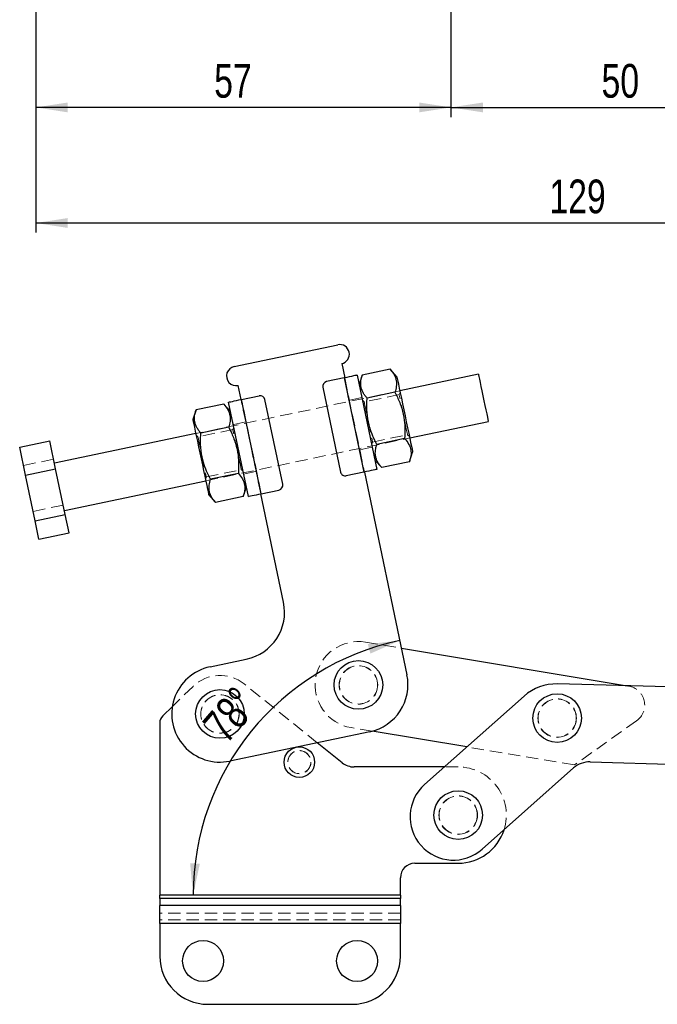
# Model space of a CAD drawing. Header units: millimetres. Extents: x 42 to 356, y 8 to 287.
# Tile 1 of 16: x 73 to 139, y 8 to 110. Entities that reach past the tile are written whole.
import ezdxf

# ---------------------------------------------------------------- set-up
doc = ezdxf.new("R2010")
doc.units = ezdxf.units.MM
doc.linetypes.add('HIDDEN', pattern=[1.905, 1.27, -0.635])
doc.layers.add('FORMATO', color=179, linetype='Continuous')
doc.styles.add('SLDTEXTSTYLE0', font='TXT', dxfattribs={"width": 0.75})
doc.dimstyles.new('SLDDIMSTYLE0', dxfattribs={"dimtxt": 3.5, "dimasz": 3.302, "dimexe": 0, "dimexo": 0.0625, "dimgap": 0.875, "dimtad": 1, "dimdec": 0, "dimlfac": 1.333333, "dimrnd": 1e-09, "dimzin": 12, "dimdsep": 46, "dimtxsty": 'SLDTEXTSTYLE0', "dimsah": 1, "dimcen": 0.09, "dimadec": 0, "dimazin": 3, "dimtfac": 1, "dimtdec": 0, "dimtofl": 0, "dimtmove": 0, "dimatfit": 3, "dimfxl": 0, "dimfrac": 2, "dimtolj": 1, "dimtzin": 12, "dimarcsym": 0})
doc.dimstyles.new('SLDDIMSTYLE1', dxfattribs={"dimtxt": 3.5, "dimasz": 3.302, "dimexe": 0, "dimexo": 0.0625, "dimgap": 0.875, "dimtad": 1, "dimdec": 3, "dimlfac": 1.333333, "dimrnd": 1e-09, "dimzin": 12, "dimdsep": 46, "dimtxsty": 'SLDTEXTSTYLE0', "dimsah": 1, "dimcen": 0.09, "dimadec": 0, "dimazin": 3, "dimtfac": 1, "dimtdec": 3, "dimtofl": 0, "dimtmove": 0, "dimatfit": 3, "dimfxl": 0, "dimfrac": 2, "dimtolj": 1, "dimtzin": 12, "dimarcsym": 0})
doc.dimstyles.new('SLDDIMSTYLE4', dxfattribs={"dimtxt": 3.5, "dimasz": 3.302, "dimexe": 0, "dimexo": 0.0625, "dimgap": 0.875, "dimtad": 1, "dimdec": 4, "dimlfac": 2, "dimzin": 12, "dimdsep": 46, "dimtxsty": 'SLDTEXTSTYLE0', "dimsah": 1, "dimcen": 0.09, "dimadec": 0, "dimazin": 3, "dimtfac": 1, "dimtdec": 0, "dimtofl": 0, "dimtmove": 0, "dimatfit": 3, "dimfxl": 0, "dimfrac": 2, "dimtolj": 1, "dimtzin": 12, "dimarcsym": 0})

# ---------------------------------------------------------------- blocks, each defined once
blk = doc.blocks.new('_D_2')
at = {"layer": 'FORMATO'}
for p, q in [((117.6, 135.75), (117.6, 100.25)), ((155.1, 135.75), (155.1, 100.25)), ((117.6, 101.25), (155.1, 101.25))]:
    blk.add_line(p, q, dxfattribs=at)
for points in [[(117.6, 101.25), (120.91, 100.74), (120.91, 101.76)], [(155.1, 101.25), (151.8, 101.76), (151.8, 100.74)]]:
    blk.add_solid(points, dxfattribs=at)
at = {"layer": 'FORMATO', "insert": (133.24, 105.76), "char_height": 3.5, "attachment_point": 1, "style": 'SLDTEXTSTYLE0'}
blk.add_mtext('50', dxfattribs=at)
blk = doc.blocks.new('_D_3')
at = {"layer": 'FORMATO'}
for p, q in [((74.48, 203.24), (74.48, 100.25)), ((117.6, 135.75), (117.6, 100.25)), ((117.6, 101.25), (74.48, 101.25))]:
    blk.add_line(p, q, dxfattribs=at)
for points in [[(74.48, 101.25), (77.78, 100.74), (77.78, 101.76)], [(117.6, 101.25), (114.3, 101.76), (114.3, 100.74)]]:
    blk.add_solid(points, dxfattribs=at)
at = {"layer": 'FORMATO', "insert": (93, 105.76), "char_height": 3.5, "attachment_point": 1, "style": 'SLDTEXTSTYLE0'}
blk.add_mtext('57', dxfattribs=at)
blk = doc.blocks.new('_D_4')
at = {"layer": 'FORMATO'}
for p, q in [((74.48, 203.24), (74.48, 88.25)), ((171.6, 157.72), (171.6, 88.25)), ((74.48, 89.25), (171.6, 89.25))]:
    blk.add_line(p, q, dxfattribs=at)
for points in [[(74.48, 89.25), (77.78, 88.74), (77.78, 89.76)], [(171.6, 89.25), (168.3, 89.76), (168.3, 88.74)]]:
    blk.add_solid(points, dxfattribs=at)
at = {"layer": 'FORMATO', "insert": (127.82, 93.76), "char_height": 3.5, "attachment_point": 1, "style": 'SLDTEXTSTYLE0'}
blk.add_mtext('129', dxfattribs=at)
blk = doc.blocks.new('_D_9')
at = {"layer": 'FORMATO'}
blk.add_arc((117.83, 19.45), 27.02, 101.8498, 180, dxfattribs=at)
for points in [[(112.28, 45.9), (108.96, 45.52), (109.23, 44.54)], [(90.8, 19.45), (91.51, 22.72), (90.5, 22.78)]]:
    blk.add_solid(points, dxfattribs=at)
at = {"layer": 'FORMATO', "insert": (91.62, 37.34), "char_height": 3.5, "attachment_point": 1, "rotation": 49.3118, "style": 'SLDTEXTSTYLE0'}
blk.add_mtext('78°', dxfattribs=at)

msp = doc.modelspace()

# ---------------------------------------------------------------- linework, layer by layer
at = {"color": 7, "linetype": 'Continuous', "lineweight": 25}
for p, q in [((95.072494, 74.343633), (105.838077, 76.60244)), ((106.248769, 74.645061), (106.556788, 73.177024)), ((111.274542, 74.072353), (108.385318, 73.466144)), ((111.973655, 73.291804), (111.274542, 74.072353)), ((106.507854, 73.166758), (104.672811, 72.781734)), ((106.507854, 73.166758), (108.561313, 63.379865)), ((107.853552, 73.449108), (109.907012, 63.662216)), ((108.385318, 73.466144), (108.058898, 72.470419)), ((120.453731, 73.538407), (112.281674, 71.823768)), ((95.791205, 70.918221), (95.483186, 72.386253)), ((104.28614, 72.189718), (106.134253, 63.381511)), ((111.778407, 71.670908), (108.889184, 71.064699)), ((96.547901, 60.859242), (94.494441, 70.646137)), ((95.840139, 70.928488), (97.675182, 71.313511)), ((97.893599, 61.141593), (95.840139, 70.928488)), ((100.115313, 62.118634), (98.267199, 70.926841)), ((91.111449, 69.841791), (90.785029, 68.846062)), ((94.000673, 70.448), (91.111449, 69.841791)), ((94.699787, 69.667447), (94.000673, 70.448)), ((113.308404, 66.930324), (121.480462, 68.644963)), ((94.504539, 68.046551), (91.615314, 67.440342)), ((72.793825, 65.962158), (75.92563, 66.619266)), ((76.530636, 63.735777), (75.92563, 66.619266)), ((91.093048, 67.378029), (76.412706, 64.29784)), ((112.786138, 66.868011), (109.896914, 66.261802)), ((73.398831, 63.078671), (72.793825, 65.962158)), ((113.290003, 64.466562), (113.616423, 65.462287)), ((109.701666, 64.640905), (110.40078, 63.860353)), ((113.290003, 64.466562), (110.40078, 63.860353)), ((73.398831, 63.078671), (76.530636, 63.735777)), ((77.531078, 58.967627), (76.530636, 63.735777)), ((108.610248, 63.390132), (113.025187, 42.348308)), ((74.399271, 58.31052), (73.398831, 63.078671)), ((77.439437, 59.404392), (92.119778, 62.484583)), ((95.512269, 63.243653), (92.623045, 62.637444)), ((108.561313, 63.379865), (106.726271, 62.994841)), ((96.016135, 60.842206), (96.342555, 61.837932)), ((97.893599, 61.141593), (99.728642, 61.526617)), ((92.427797, 61.016548), (93.126911, 60.235997)), ((96.016135, 60.842206), (93.126911, 60.235997)), ((100.206144, 49.876397), (97.844664, 61.131326)), ((74.399271, 58.31052), (77.531078, 58.967627)), ((74.794707, 56.425858), (74.399271, 58.31052)), ((77.926512, 57.082964), (77.531078, 58.967627)), ((74.794707, 56.425858), (77.926512, 57.082964)), ((112.44611, 45.108223), (135.891699, 41.193717)), ((92.571472, 43.165638), (96.339426, 43.95622)), ((142.877464, 41.001085), (128.646952, 41.393489)), ((114.862994, 30.961554), (125.188582, 40.133566)), ((88.658649, 39.047317), (87.650638, 38.066662)), ((87.347951, 37.349896), (87.347951, 19.452334)), ((109.15847, 36.428131), (94.624932, 33.378743)), ((119.239778, 34.849363), (109.41653, 36.489466)), ((106.294984, 33.212317), (103.711661, 35.285296)), ((116.901356, 32.772191), (107.5467, 32.772191)), ((132.063296, 33.296244), (142.656949, 33.004125)), ((130.334112, 32.666282), (120.83998, 24.232835)), ((113.847951, 22.772191), (118.347951, 22.772191)), ((112.347951, 19.452334), (112.347951, 21.272191)), ((112.347951, 19.452334), (87.347951, 19.452334)), ((87.347951, 19.098781), (87.347951, 19.452334)), ((112.347951, 19.452334), (112.347951, 19.098781)), ((87.347951, 19.098781), (87.347951, 18.389072)), ((112.347951, 19.098781), (87.347951, 19.098781)), ((112.347951, 18.389072), (112.347951, 19.098781)), ((112.347951, 18.389072), (87.347951, 18.389072)), ((87.347951, 16.532916), (87.347951, 18.389072)), ((112.347951, 18.389072), (112.347951, 16.532916)), ((112.347951, 16.532916), (87.347951, 16.532916)), ((87.347951, 16.532916), (87.347951, 13.127029)), ((112.347951, 13.127029), (112.347951, 16.532916)), ((92.347951, 8.127028), (107.347951, 8.127028))]:
    msp.add_line(p, q, dxfattribs=at)
at = {"color": 7, "linetype": 'HIDDEN', "lineweight": 18}
for p, q in [((106.507854, 73.166758), (108.561313, 63.379865)), ((106.556788, 73.177024), (108.610248, 63.390132)), ((112.281674, 71.823768), (91.093048, 67.378029)), ((112.315221, 71.663882), (112.213651, 71.426332)), ((97.844664, 61.131326), (95.791205, 70.918221)), ((97.893599, 61.141593), (95.840139, 70.928488)), ((108.341248, 71.124721), (107.044485, 70.852637)), ((108.58895, 70.665806), (108.400464, 70.842497)), ((112.213651, 71.426332), (108.58895, 70.665806)), ((96.278901, 68.593833), (94.982138, 68.321749)), ((94.939783, 67.801974), (91.31508, 67.041449)), ((95.041353, 68.039525), (94.939783, 67.801974)), ((91.31508, 67.041449), (91.126595, 67.21814)), ((92.119778, 62.484583), (113.308404, 66.930324)), ((109.3601, 66.268828), (109.46167, 66.506378)), ((109.46167, 66.506378), (113.086372, 67.266904)), ((113.086372, 67.266904), (113.274857, 67.090209)), ((108.122552, 65.714519), (109.419315, 65.986603)), ((73.189259, 64.077496), (76.321066, 64.734604)), ((92.187801, 62.882019), (95.812504, 63.642544)), ((95.812504, 63.642544), (96.000989, 63.465854)), ((96.060204, 63.18363), (97.356968, 63.455714)), ((92.086231, 62.64447), (92.187801, 62.882019)), ((74.189701, 59.309346), (77.321506, 59.966452)), ((108.726005, 45.729337), (112.44611, 45.108223)), ((90.808949, 41.139257), (88.658649, 39.047317)), ((103.711661, 35.285296), (96.101634, 41.391939)), ((135.891699, 41.193717), (136.052226, 41.166915)), ((109.41653, 36.489466), (107.243869, 36.852217)), ((136.879367, 37.562505), (130.418134, 32.98301)), ((130.418134, 32.98301), (119.239778, 34.849363)), ((118.347951, 32.772191), (116.901356, 32.772191)), ((112.347951, 19.452334), (87.347951, 19.452334)), ((112.347951, 19.098781), (87.347951, 19.098781)), ((112.347951, 18.389072), (87.347951, 18.389072)), ((112.347951, 17.596179), (87.347951, 17.596179)), ((112.347951, 16.886471), (87.347951, 16.886471)), ((112.347951, 16.532916), (87.347951, 16.532916))]:
    msp.add_line(p, q, dxfattribs=at)
at = {"color": 7, "linetype": 'Continuous', "lineweight": 25, "flags": 128}
for points in [[(107.853552, 73.449108), (107.827695, 73.443684), (107.751117, 73.427617), (107.626761, 73.401525), (107.459406, 73.366411), (107.255484, 73.323626), (107.02283, 73.27481), (106.770387, 73.221843), (106.507854, 73.166758)], [(111.973655, 73.291804), (111.984293, 73.241111), (112.015927, 73.090337), (112.06774, 72.843391), (112.13839, 72.50667), (112.226047, 72.088893), (112.328441, 71.600884), (112.442919, 71.055274), (112.566517, 70.466201), (112.696033, 69.848917), (112.828114, 69.219414), (112.959337, 68.593994), (113.086306, 67.988854), (113.205732, 67.419667), (113.31452, 66.901177), (113.409854, 66.446807), (113.489265, 66.068332), (113.550696, 65.775551), (113.592556, 65.576043), (113.61376, 65.474983), (113.616423, 65.462287)], [(120.453731, 73.538407), (120.453794, 73.538109), (120.46668, 73.476694), (120.501437, 73.311042), (120.556545, 73.048394), (120.629596, 72.700228), (120.717398, 72.281763), (120.816112, 71.811285), (120.921426, 71.309354), (121.028735, 70.797913), (121.133351, 70.299312), (121.2307, 69.835338), (121.316529, 69.426276), (121.387086, 69.089997), (121.439286, 68.841204), (121.470851, 68.690765), (121.480462, 68.644963)], [(94.494441, 70.646137), (94.520298, 70.651561), (94.596876, 70.667628), (94.721232, 70.69372), (94.888587, 70.728834), (95.092509, 70.771623), (95.325163, 70.820436), (95.577606, 70.873402), (95.840139, 70.928488)], [(90.785029, 68.846062), (90.795666, 68.795368), (90.827301, 68.644594), (90.879114, 68.397652), (90.949763, 68.060931), (91.03742, 67.643154), (91.139814, 67.155141), (91.254292, 66.609531), (91.37789, 66.020459), (91.507407, 65.403178), (91.639487, 64.773675), (91.770711, 64.148254), (91.89768, 63.543113), (92.017106, 62.973926), (92.125894, 62.455434), (92.221228, 62.001068), (92.300639, 61.622591), (92.36207, 61.329808), (92.403929, 61.130304), (92.425134, 61.029242), (92.427797, 61.016548)], [(109.907012, 63.662216), (109.881155, 63.65679), (109.804577, 63.640723), (109.680221, 63.614631), (109.512866, 63.579516), (109.308944, 63.536729), (109.07629, 63.487915), (108.823847, 63.434949), (108.561313, 63.379865)], [(96.547901, 60.859242), (96.573758, 60.864668), (96.650336, 60.880735), (96.774692, 60.906827), (96.942047, 60.94194), (97.145969, 60.984727), (97.378623, 61.033541), (97.631066, 61.086509), (97.893599, 61.141593)]]:
    msp.add_lwpolyline(points, dxfattribs=at)
at = {"color": 7, "linetype": 'HIDDEN', "lineweight": 18, "flags": 128}
for points in [[(108.58895, 70.665806), (108.59989, 70.613663), (108.632162, 70.45985), (108.684149, 70.212077), (108.753243, 69.882773), (108.83598, 69.488447), (108.92821, 69.04887), (109.02531, 68.586092), (109.122408, 68.123311), (109.214639, 67.683737), (109.297376, 67.289412), (109.36647, 66.960104), (109.418456, 66.712334), (109.450729, 66.558521), (109.46167, 66.506378)], [(113.086372, 67.266904), (113.075432, 67.319046), (113.043159, 67.47286), (112.991173, 67.720629), (112.922079, 68.049937), (112.839342, 68.444263), (112.747111, 68.883836), (112.650012, 69.346618), (112.552913, 69.809396), (112.460683, 70.248972), (112.377946, 70.643298), (112.308852, 70.972603), (112.256865, 71.220375), (112.224593, 71.374189), (112.213651, 71.426332)], [(95.812504, 63.642544), (95.801563, 63.694687), (95.769291, 63.848501), (95.717304, 64.096272), (95.64821, 64.42558), (95.565473, 64.819906), (95.473243, 65.259479), (95.376143, 65.72226), (95.279044, 66.185042), (95.186814, 66.624615), (95.104077, 67.018941), (95.034983, 67.348245), (94.982996, 67.596018), (94.950724, 67.749832), (94.939783, 67.801974)], [(91.31508, 67.041449), (91.326021, 66.989306), (91.358294, 66.835493), (91.410281, 66.58772), (91.479375, 66.258415), (91.562111, 65.86409), (91.654341, 65.424517), (91.751441, 64.961735), (91.84854, 64.498953), (91.940771, 64.05938), (92.023507, 63.665053), (92.092601, 63.335748), (92.144588, 63.087975), (92.17686, 62.934162), (92.187801, 62.882019)]]:
    msp.add_lwpolyline(points, dxfattribs=at)
at = {"color": 7, "linetype": 'Continuous', "lineweight": 25}
for centre, radius in [((107.984937, 41.290777), 2.525), ((93.598202, 38.27219), 2.525), ((128.629433, 37.842623), 2.525), ((101.847951, 33.272191), 1.5875), ((118.347951, 27.772191), 2.525), ((91.847951, 12.627028), 2.125), ((107.847951, 12.627028), 2.125)]:
    msp.add_circle(centre, radius, dxfattribs=at)
at = {"color": 7, "linetype": 'HIDDEN', "lineweight": 18}
for centre, radius in [((107.984937, 41.290777), 2), ((107.984937, 41.290777), 1.984375), ((93.598202, 38.27219), 2), ((93.598202, 38.27219), 1.984375), ((128.629433, 37.842623), 2), ((128.629433, 37.842623), 1.984375), ((101.847951, 33.272191), 1.2), ((101.847951, 33.272191), 1.190625), ((118.347951, 27.772191), 2), ((118.347951, 27.772191), 1.984375)]:
    msp.add_circle(centre, radius, dxfattribs=at)
at = {"color": 7, "linetype": 'Continuous', "lineweight": 25}
for centre, radius, start, end in [((106.043423, 75.62375), 1, 281.84975441, 101.84975441), ((95.27784, 73.364944), 1, 101.84975441, 281.84975441), ((104.775484, 72.29239), 0.5, 101.84975441, 191.84975441), ((97.777855, 70.824166), 0.5, 11.84975441, 101.84975441), ((106.623598, 63.484185), 0.5, 191.84975441, 281.84975441), ((99.625969, 62.015961), 0.5, 281.84975441, 11.84975441), ((95.312696, 48.849667), 5, 281.84975441, 11.84975441), ((93.598202, 38.27219), 5, 101.84975441, 281.84975441), ((108.13174, 41.321579), 5, 281.84975441, 11.84975441), ((128.509129, 36.39539), 5, 88.42047695, 131.61404203), ((88.347951, 37.349896), 1, 134.21184298, 180), ((107.5467, 34.772191), 2, 231.25480857, 270), ((131.994385, 30.797194), 2.5, 88.42047695, 131.61404203), ((117.851487, 27.597195), 4.5, 131.61404203, 311.61404203), ((118.347951, 27.772191), 5, 270, 342.27214028), ((113.847951, 21.272191), 1.5, 90, 180), ((92.347951, 13.127028), 5, 180, 270), ((107.347951, 13.127028), 5, 270, 0)]:
    msp.add_arc(centre, radius, start, end, dxfattribs=at)
at = {"color": 7, "linetype": 'HIDDEN', "lineweight": 18}
for centre, radius, start, end in [((107.984937, 41.290777), 4.5, 80.52125216, 260.52125216), ((93.598202, 38.27219), 4, 51.25480857, 134.21184298), ((135.722861, 39.194222), 2, 305.32768438, 80.52125216), ((118.347951, 27.772191), 5, 342.27214028, 90)]:
    msp.add_arc(centre, radius, start, end, dxfattribs=at)
at = {"color": 7, "linetype": 'Continuous', "lineweight": 25}
for points, knots in [([(111.274542, 74.072353), (111.425576, 73.88644), (111.73092, 73.510581), (111.941274, 72.902905), (111.950011, 72.281648), (111.835957, 71.875728), (111.778407, 71.670908)], [0, 0, 0, 0, 0.2646046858, 0.5349476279, 0.7653432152, 1, 1, 1, 1]), ([(108.889184, 71.064699), (108.810997, 71.156384), (108.654319, 71.340112), (108.466, 71.633733), (108.323725, 71.943924), (108.244014, 72.254489), (108.218833, 72.559503), (108.237338, 72.855636), (108.291752, 73.158407), (108.354095, 73.363452), (108.385318, 73.466144)], [0, 0, 0, 0, 0.1320285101, 0.2645716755, 0.399274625, 0.5350033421, 0.6498879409, 0.76540344, 0.8825066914, 1, 1, 1, 1]), ([(111.778407, 71.670908), (111.862799, 71.506663), (112.137953, 70.971149), (112.51907, 70.010105), (112.764468, 68.872422), (112.836096, 67.814308), (112.802852, 67.184596), (112.786138, 66.868011)], [0, 0, 0, 0, 0.1112581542, 0.362750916, 0.6203151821, 0.8091146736, 1, 1, 1, 1]), ([(109.896914, 66.261802), (109.755744, 66.542086), (109.472092, 67.105256), (109.115412, 68.092716), (108.879635, 69.235367), (108.84057, 70.268796), (108.877926, 70.880387), (108.889184, 71.064699)], [0, 0, 0, 0, 0.1889638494, 0.3796820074, 0.630819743, 0.8887419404, 1, 1, 1, 1]), ([(91.615314, 67.440342), (91.537128, 67.532027), (91.380451, 67.715755), (91.192131, 68.009376), (91.049856, 68.319566), (90.970145, 68.630132), (90.944965, 68.935146), (90.963469, 69.231279), (91.017884, 69.534049), (91.080226, 69.739097), (91.111449, 69.841791)], [0, 0, 0, 0, 0.13202840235, 0.26457152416, 0.39927442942, 0.53500310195, 0.649887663, 0.76540312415, 0.88250633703, 1, 1, 1, 1]), ([(94.000673, 70.448), (94.151708, 70.262085), (94.457052, 69.886223), (94.667405, 69.278548), (94.676143, 68.657291), (94.562088, 68.251371), (94.504539, 68.046551)], [0, 0, 0, 0, 0.2646049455, 0.5349477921, 0.7653432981, 1, 1, 1, 1]), ([(94.504539, 68.046551), (94.58893, 67.882305), (94.864085, 67.346792), (95.245201, 66.385748), (95.490599, 65.248064), (95.562227, 64.18995), (95.528983, 63.560239), (95.512269, 63.243653)], [0, 0, 0, 0, 0.111258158, 0.3627508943, 0.6203151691, 0.8091146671, 1, 1, 1, 1]), ([(92.623045, 62.637444), (92.481875, 62.917729), (92.198225, 63.4809), (91.841542, 64.468358), (91.605766, 65.611011), (91.566702, 66.644439), (91.604057, 67.256031), (91.615314, 67.440342)], [0, 0, 0, 0, 0.1889642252, 0.379682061, 0.6308197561, 0.8887426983, 1, 1, 1, 1]), ([(112.786138, 66.868011), (112.937172, 66.682096), (113.242516, 66.306234), (113.45287, 65.698557), (113.461607, 65.077307), (113.347553, 64.671383), (113.290003, 64.466562)], [0, 0, 0, 0, 0.2646049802, 0.5349478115, 0.765342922, 1, 1, 1, 1]), ([(110.40078, 63.860353), (110.322593, 63.952038), (110.165915, 64.135766), (109.977596, 64.429387), (109.835321, 64.739577), (109.75561, 65.050147), (109.730429, 65.355161), (109.748934, 65.651294), (109.803348, 65.954065), (109.865691, 66.159109), (109.896914, 66.261802)], [0, 0, 0, 0, 0.1320284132, 0.2645715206, 0.3992744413, 0.5350034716, 0.6498880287, 0.7654035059, 0.8825066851, 1, 1, 1, 1]), ([(93.126911, 60.235997), (93.048725, 60.327683), (92.892047, 60.511411), (92.703727, 60.805029), (92.561452, 61.115222), (92.481742, 61.42579), (92.456561, 61.730804), (92.475066, 62.026934), (92.52948, 62.329708), (92.591822, 62.534752), (92.623045, 62.637444)], [0, 0, 0, 0, 0.1320284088, 0.2645713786, 0.399274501, 0.535003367, 0.6498879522, 0.7654032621, 0.8825066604, 1, 1, 1, 1]), ([(95.512269, 63.243653), (95.663304, 63.057738), (95.968647, 62.681876), (96.179001, 62.074203), (96.187739, 61.452946), (96.073685, 61.047026), (96.016135, 60.842206)], [0, 0, 0, 0, 0.2646050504, 0.5349477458, 0.7653432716, 1, 1, 1, 1])]:
    msp.add_open_spline(points, degree=3, knots=knots, dxfattribs=at)

# ---------------------------------------------------------------- dimensions: what is measured, and where the dimension line sits
at = {"layer": 'FORMATO'}
for base, p1, p2, dimstyle, picture, middle in [((74.481435, 101.249874), (117.604782, 136.749874), (74.481435, 204.244867), 'SLDDIMSTYLE0', '_D_3', (95.586477, 101.249874)), ((171.604782, 89.249874), (74.481435, 204.244867), (171.604782, 158.717618), 'SLDDIMSTYLE0', '_D_4', (131.703823, 89.249874)), ((155.104782, 101.249874), (117.604782, 136.749874), (155.104782, 136.749874), 'SLDDIMSTYLE1', '_D_2', (135.829853, 101.249874))]:
    dim = msp.add_linear_dim(base=base, p1=p1, p2=p2, dimstyle=dimstyle, dxfattribs=at)
    dim.commit()
    dim.dimension.update_dxf_attribs({"geometry": picture, "text_midpoint": middle, "dimtype": 160})
dim = msp.add_angular_dim_2l(base=(96.84934, 36.487052), line1=((113.025187, 42.348309), (106.248769, 74.64506)), line2=((112.347951, 19.452334), (87.347951, 19.452334)), dimstyle='SLDDIMSTYLE4', dxfattribs=at)
dim.commit()
dim.dimension.update_dxf_attribs({"geometry": '_D_9', "text_midpoint": (97.337172, 37.070872), "dimtype": 162})

doc.saveas('drawing.dxf')
